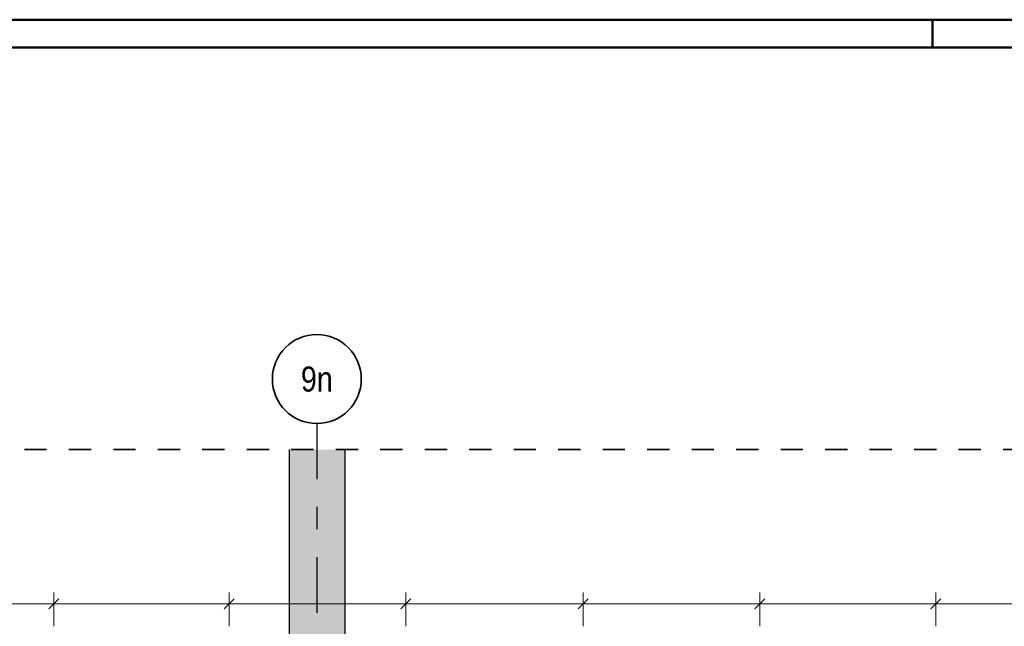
# Model space of a CAD drawing. Header units: millimetres. Extents: x 0 to 30.7, y 0 to 21.
# Tile 11 of 15: x 11.4 to 15.8, y 18.3 to 21. Entities that reach past the tile are written whole.
import ezdxf
from ezdxf.enums import TextEntityAlignment as Align

# ---------------------------------------------------------------- set-up
doc = ezdxf.new("R2010")
doc.units = ezdxf.units.MM
doc.linetypes.add('DASHDOTX2', pattern=[2, 1, -0.5, 0, -0.5])
doc.linetypes.add('HIDDEN', pattern=[0.375, 0.25, -0.125])
doc.layers.add('Mattenbewehrung', color=7, linetype='Continuous', lineweight=20)
doc.layers.add('Schraffuren', color=7, linetype='Continuous', lineweight=20)
doc.styles.add('Arial Narrow', font='ARIALN.TTF')

msp = doc.modelspace()

# ---------------------------------------------------------------- hatches: boundary and pattern name
at = {"layer": 'Schraffuren', "lineweight": 25, "true_color": 0xd7ffd7}
msp.add_hatch(color=254, dxfattribs=at).paths.add_polyline_path([(12.832458, 19.092687), (12.832458, 17.57486), (12.582458, 17.57486), (12.582458, 19.092687)])

# ---------------------------------------------------------------- linework, layer by layer
at = {"color": 4, "linetype": 'Continuous', "lineweight": 50}
for p, q in [((29.725, 21.025), (0, 21.025)), ((15.475, 21.025), (15.475, 20.9)), ((29.6, 20.9), (0.5, 20.9))]:
    msp.add_line(p, q, dxfattribs=at)
at = {"color": 3, "linetype": 'DASHDOTX2', "lineweight": 25, "ltscale": 0.25}
msp.add_line((12.707035, 19.209938), (12.707035, 11.482822), dxfattribs=at)
at = {"color": 2, "linetype": 'HIDDEN', "lineweight": 35, "ltscale": 0.25}
msp.add_line((1.592196, 19.092687), (18.622272, 19.092687), dxfattribs=at)
at = {"color": 2, "linetype": 'Continuous', "lineweight": 35}
for p, q in [((11.546486, 18.422097), (11.502292, 18.377903)), ((11.546486, 18.422097), (11.502292, 18.377903)), ((12.334996, 18.422097), (12.290801, 18.377903)), ((12.334996, 18.422097), (12.290801, 18.377903)), ((13.129162, 18.422097), (13.084968, 18.377903)), ((13.129162, 18.422097), (13.084968, 18.377903)), ((13.92639, 18.422097), (13.882196, 18.377903)), ((13.92639, 18.422097), (13.882196, 18.377903)), ((14.720557, 18.422097), (14.676363, 18.377903)), ((14.720557, 18.422097), (14.676363, 18.377903)), ((15.511662, 18.422097), (15.467468, 18.377903)), ((15.511662, 18.422097), (15.467468, 18.377903))]:
    msp.add_line(p, q, dxfattribs=at)
at = {"color": 6, "linetype": 'Continuous', "lineweight": 13}
for p, q in [((11.524389, 18.45), (11.524389, 18.3)), ((11.524389, 18.45), (11.524389, 18.3)), ((12.312899, 18.45), (12.312899, 18.3)), ((12.312899, 18.45), (12.312899, 18.3)), ((13.107065, 18.45), (13.107065, 18.3)), ((13.107065, 18.45), (13.107065, 18.3)), ((13.904293, 18.45), (13.904293, 18.3)), ((13.904293, 18.45), (13.904293, 18.3)), ((14.69846, 18.45), (14.69846, 18.3)), ((14.69846, 18.45), (14.69846, 18.3)), ((15.489565, 18.45), (15.489565, 18.3)), ((15.489565, 18.45), (15.489565, 18.3)), ((10.674565, 18.4), (11.574389, 18.4)), ((11.474389, 18.4), (12.362899, 18.4)), ((12.262899, 18.4), (13.157065, 18.4)), ((13.057065, 18.4), (13.954293, 18.4)), ((13.854293, 18.4), (14.74846, 18.4)), ((14.64846, 18.4), (15.539565, 18.4)), ((15.439565, 18.4), (16.333732, 18.4))]:
    msp.add_line(p, q, dxfattribs=at)
at = {"color": 2, "linetype": 'Continuous', "lineweight": 35}
msp.add_circle((12.707035, 19.409938), 0.2, dxfattribs=at)
at = {"layer": 'Mattenbewehrung', "color": 3, "linetype": 'Continuous', "lineweight": 25}
for p, q in [((12.582458, 19.092687), (12.582458, 17.57486)), ((12.832458, 19.092687), (12.832458, 17.82486))]:
    msp.add_line(p, q, dxfattribs=at)

# ---------------------------------------------------------------- texts
at = {"color": 4, "lineweight": 50, "style": 'Arial Narrow'}
msp.add_text('9n', height=0.1125, dxfattribs=at).set_placement((12.707035, 19.409938), align=Align.MIDDLE_CENTER)

doc.saveas('drawing.dxf')
